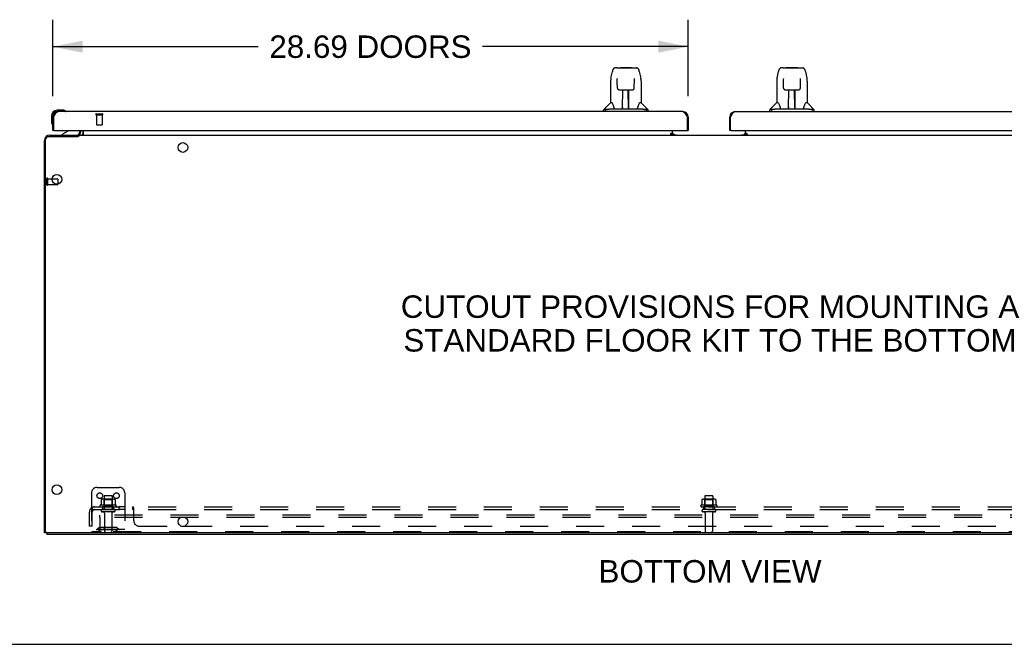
# Model space of a CAD drawing. Header units: inches. Extents: x 0 to 230, y 0 to 149.
# Tile 2 of 92: x 43 to 87, y 0 to 28. Entities that reach past the tile are written whole.
import ezdxf

# ---------------------------------------------------------------- set-up
doc = ezdxf.new("R2010")
doc.units = ezdxf.units.IN
doc.header["$LTSCALE"] = 12.635135
doc.header["$MEASUREMENT"] = 0
doc.linetypes.add('HIDDEN', pattern=[0.2, 0.1, -0.1])
doc.layers.get('0').update_dxf_attribs({"linetype": 'CONTINUOUS'})
for name, color, linetype in [('02___PRT_ALL_AXES', 7, 'CONTINUOUS'), ('DEFAULT_2', 8, 'HIDDEN'), ('DIMENSIONS', 7, 'CONTINUOUS')]:
    doc.layers.add(name, color=color, linetype=linetype)
doc.styles.get("Standard").update_dxf_attribs({"font": 'arial.ttf'})
doc.dimstyles.new('DIMSTYLE_1', dxfattribs={"dimtxt": 1.013514, "dimasz": 1.351351, "dimexe": 0.09, "dimexo": 0.07, "dimgap": 0.0375, "dimtad": 0, "dimtih": 1, "dimtoh": 1, "dimzin": 4, "dimdsep": 46, "dimtxsty": 'Standard', "dimblk": '_FILLED', "dimblk1": '_FILLED', "dimblk2": '_FILLED', "dimcen": 0.09, "dimazin": 1, "dimtfac": 1, "dimtofl": 0, "dimtmove": 0, "dimatfit": 3, "dimldrblk": '_FILLED', "dimfxl": 1, "dimtolj": 1, "dimtzin": 4, "dimarcsym": 0})

# ---------------------------------------------------------------- blocks, each defined once
blk = doc.blocks.new('_FILLED')
at = {"color": 0, "linetype": 'ByBlock'}
blk.add_solid([(0, 0), (-1, 0.2), (-1, -0.2)], dxfattribs=at)
blk = doc.blocks.new('*D18')
at = {"layer": 'DIMENSIONS', "color": 2, "linetype": 'Continuous'}
for p, q in [((44.219, 24.732), (44.219, 28.178)), ((72.906, 24.732), (72.906, 28.178)), ((44.219, 26.962), (53.497, 26.962)), ((72.906, 26.962), (63.628, 26.962))]:
    blk.add_line(p, q, dxfattribs=at)
at = {"layer": 'DIMENSIONS', "color": 2, "linetype": 'Continuous', "xscale": 1.3513513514, "yscale": 1.3513513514, "zscale": 1.3513513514, "rotation": 180}
blk.add_blockref('_FILLED', (44.219, 26.962), dxfattribs=at)
at = {"layer": 'DIMENSIONS', "color": 2, "linetype": 'Continuous', "xscale": 1.3513513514, "yscale": 1.3513513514, "zscale": 1.3513513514}
blk.add_blockref('_FILLED', (72.906, 26.962), dxfattribs=at)
at = {"layer": 'DIMENSIONS', "color": 2, "linetype": 'Continuous', "insert": (58.562, 27.468), "char_height": 1.01351, "width": 9.11785, "attachment_point": 2, "line_spacing_factor": 0.9}
blk.add_mtext('28.69 DOORS', dxfattribs=at)

msp = doc.modelspace()

# ---------------------------------------------------------------- linework, layer by layer
at = {"color": 7, "linetype": 'Continuous'}
for p, q in [((69.42, 25.542), (69.485, 25.847)), ((69.689, 26.001), (69.609, 26.001)), ((69.691, 26.001), (70.493, 26.001)), ((69.695, 26.001), (69.694, 26.001)), ((69.855, 26.021), (69.836, 26.001)), ((69.855, 26.021), (70.332, 26.021)), ((70.332, 26.021), (70.351, 26.001)), ((70.497, 26.001), (70.493, 26.001)), ((70.498, 26.001), (70.578, 26.001)), ((70.702, 25.847), (70.767, 25.542)), ((76.92, 25.542), (76.985, 25.847)), ((77.189, 26.001), (77.109, 26.001)), ((77.191, 26.001), (77.993, 26.001)), ((77.195, 26.001), (77.194, 26.001)), ((77.355, 26.021), (77.336, 26.001)), ((77.355, 26.021), (77.832, 26.021)), ((77.832, 26.021), (77.851, 26.001)), ((77.997, 26.001), (77.993, 26.001)), ((77.998, 26.001), (78.078, 26.001)), ((78.202, 25.847), (78.267, 25.542)), ((69.405, 25.399), (69.405, 24.427)), ((69.706, 25.527), (69.706, 25.524)), ((69.706, 25.524), (69.706, 25.521)), ((69.706, 25.521), (69.706, 25.517)), ((69.706, 25.517), (69.706, 25.509)), ((69.708, 25.378), (69.706, 25.509)), ((69.713, 25.095), (69.708, 25.378)), ((70.474, 25.095), (70.481, 25.508)), ((70.481, 25.516), (70.481, 25.521)), ((70.481, 25.508), (70.481, 25.516)), ((70.783, 25.398), (70.783, 24.427)), ((76.905, 25.399), (76.905, 24.427)), ((77.206, 25.527), (77.206, 25.524)), ((77.206, 25.524), (77.206, 25.521)), ((77.206, 25.521), (77.206, 25.517)), ((77.206, 25.517), (77.206, 25.509)), ((77.208, 25.378), (77.206, 25.509)), ((77.213, 25.095), (77.208, 25.378)), ((77.974, 25.095), (77.981, 25.508)), ((77.981, 25.516), (77.981, 25.521)), ((77.981, 25.508), (77.981, 25.516)), ((78.283, 25.398), (78.283, 24.427)), ((69.794, 25.017), (69.914, 25.017)), ((69.944, 24.171), (69.959, 25.018)), ((69.952, 24.602), (69.952, 25.018)), ((70.22, 24.151), (70.204, 25.018)), ((70.235, 24.151), (70.235, 25.018)), ((70.273, 25.017), (70.393, 25.017)), ((77.294, 25.017), (77.414, 25.017)), ((77.444, 24.171), (77.459, 25.018)), ((77.452, 24.602), (77.452, 25.018)), ((77.72, 24.151), (77.704, 25.018)), ((77.735, 24.151), (77.735, 25.018)), ((77.773, 25.017), (77.893, 25.017)), ((69.955, 24.793), (69.952, 24.793)), ((69.955, 24.781), (69.952, 24.781)), ((70.235, 24.793), (70.208, 24.793)), ((70.235, 24.781), (70.209, 24.781)), ((70.213, 24.553), (70.235, 24.553)), ((70.235, 24.549), (70.213, 24.549)), ((77.455, 24.793), (77.452, 24.793)), ((77.455, 24.781), (77.452, 24.781)), ((77.735, 24.793), (77.708, 24.793)), ((77.735, 24.781), (77.709, 24.781)), ((77.713, 24.553), (77.735, 24.553)), ((77.735, 24.549), (77.713, 24.549)), ((44.678, 24.093), (44.422, 24.093)), ((44.465, 24.033), (44.422, 24.033)), ((44.716, 24.09), (44.678, 24.093)), ((44.814, 24.046), (44.807, 24.048)), ((69.09, 24.033), (69.09, 24.095)), ((69.399, 24.421), (69.101, 24.123)), ((69.242, 24.123), (69.173, 24.123)), ((69.367, 24.151), (70.82, 24.151)), ((69.478, 24.427), (69.405, 24.427)), ((69.945, 24.223), (69.945, 24.197)), ((69.952, 24.151), (69.952, 24.155)), ((70.219, 24.197), (70.218, 24.223)), ((70.783, 24.427), (70.71, 24.427)), ((70.788, 24.421), (71.086, 24.123)), ((71.014, 24.123), (70.945, 24.123)), ((71.098, 24.033), (71.098, 24.095)), ((76.59, 24.033), (76.59, 24.095)), ((76.899, 24.421), (76.601, 24.123)), ((76.742, 24.123), (76.673, 24.123)), ((76.867, 24.151), (78.32, 24.151)), ((76.978, 24.427), (76.905, 24.427)), ((77.445, 24.223), (77.445, 24.197)), ((77.452, 24.151), (77.452, 24.155)), ((77.719, 24.197), (77.718, 24.223)), ((78.283, 24.427), (78.21, 24.427)), ((78.288, 24.421), (78.586, 24.123)), ((78.514, 24.123), (78.445, 24.123)), ((78.598, 24.033), (78.598, 24.095)), ((44.159, 23.83), (44.159, 23.574)), ((44.159, 23.574), (44.162, 23.536)), ((44.219, 23.83), (44.219, 23.786)), ((44.219, 23.786), (44.261, 23.786)), ((72.906, 23.786), (72.864, 23.786)), ((74.781, 23.786), (74.823, 23.786)), ((44.204, 23.445), (44.205, 23.438)), ((44.281, 23.179), (44.219, 23.179)), ((44.899, 23.152), (44.661, 23.014)), ((45.448, 23.179), (45.448, 23.132)), ((45.594, 23.179), (45.594, 23.004)), ((72.198, 23.01), (72.198, 23.179)), ((72.844, 23.179), (72.906, 23.179)), ((74.843, 23.179), (74.781, 23.179)), ((75.49, 23.01), (75.49, 23.179)), ((43.896, 5.089), (43.896, 22.768)), ((45.351, 22.898), (44.026, 22.898)), ((44.661, 22.975), (44.661, 23.014)), ((45.343, 22.898), (45.343, 22.975)), ((45.396, 22.975), (45.396, 22.924)), ((45.396, 22.975), (102.291, 22.975)), ((72.13, 23.005), (72.13, 23.055)), ((72.13, 23.055), (72.198, 23.055)), ((72.198, 23.005), (72.13, 23.005)), ((72.198, 22.975), (72.198, 23.005)), ((72.269, 22.986), (72.205, 23.05)), ((75.482, 23.05), (75.418, 22.986)), ((75.49, 23.055), (75.558, 23.055)), ((75.49, 22.975), (75.49, 23.005)), ((75.558, 23.005), (75.49, 23.005)), ((75.558, 23.055), (75.558, 23.005)), ((44.448, 20.985), (44.448, 20.76)), ((43.948, 5.027), (43.844, 5.027)), ((43.948, 5.028), (43.948, 4.975)), ((103.729, 5.027), (43.958, 5.027)), ((0, 0), (229.73, 0))]:
    msp.add_line(p, q, dxfattribs=at)
at = {"color": 3, "linetype": 'Continuous'}
for p, q in [((72.66, 24.033), (44.465, 24.033)), ((75.028, 24.033), (103.222, 24.033)), ((44.219, 23.179), (44.219, 23.786)), ((44.261, 23.786), (44.274, 23.812)), ((44.261, 23.199), (44.261, 23.786)), ((44.274, 23.812), (44.281, 23.825)), ((44.281, 23.825), (44.288, 23.838)), ((72.827, 23.856), (72.833, 23.844)), ((72.833, 23.844), (72.84, 23.831)), ((72.84, 23.831), (72.847, 23.819)), ((72.847, 23.819), (72.857, 23.799)), ((72.857, 23.799), (72.864, 23.786)), ((72.864, 23.786), (72.864, 23.199)), ((72.906, 23.786), (72.906, 23.179)), ((74.781, 23.179), (74.781, 23.786)), ((74.823, 23.786), (74.837, 23.812)), ((74.823, 23.199), (74.823, 23.786)), ((74.837, 23.812), (74.844, 23.825)), ((74.844, 23.825), (74.85, 23.838)), ((44.281, 23.179), (72.844, 23.179)), ((45.49, 23.117), (45.49, 23.179)), ((74.843, 23.179), (103.407, 23.179)), ((43.844, 5.027), (43.844, 22.728)), ((44.09, 22.975), (45.347, 22.975)), ((72.13, 23.01), (72.198, 23.01)), ((72.198, 22.986), (72.369, 22.986)), ((75.318, 22.986), (75.49, 22.986)), ((75.49, 23.01), (75.558, 23.01)), ((43.948, 4.975), (103.74, 4.975)), ((50.028, 5.329), (50.16, 5.329))]:
    msp.add_line(p, q, dxfattribs=at)
at = {"color": 7, "linetype": 'Continuous'}
for points in [[(69.609, 26.001), (69.606, 26.001), (69.592, 26), (69.579, 25.996), (69.567, 25.991), (69.556, 25.985), (69.545, 25.977), (69.536, 25.968), (69.528, 25.958), (69.521, 25.948), (69.514, 25.936), (69.508, 25.924), (69.503, 25.91), (69.498, 25.895), (69.493, 25.878), (69.488, 25.86), (69.485, 25.847)], [(70.702, 25.847), (70.699, 25.86), (70.695, 25.879), (70.69, 25.895), (70.684, 25.91), (70.679, 25.924), (70.673, 25.937), (70.666, 25.948), (70.659, 25.959), (70.651, 25.968), (70.641, 25.977), (70.631, 25.985), (70.62, 25.992), (70.607, 25.997), (70.594, 26), (70.581, 26.001), (70.578, 26.001)], [(77.109, 26.001), (77.106, 26.001), (77.092, 26), (77.079, 25.996), (77.067, 25.991), (77.056, 25.985), (77.045, 25.977), (77.036, 25.968), (77.028, 25.958), (77.021, 25.948), (77.014, 25.936), (77.008, 25.924), (77.003, 25.91), (76.998, 25.895), (76.993, 25.878), (76.988, 25.86), (76.985, 25.847)], [(78.202, 25.847), (78.199, 25.86), (78.195, 25.879), (78.19, 25.895), (78.184, 25.91), (78.179, 25.924), (78.173, 25.937), (78.166, 25.948), (78.159, 25.959), (78.151, 25.968), (78.141, 25.977), (78.131, 25.985), (78.12, 25.992), (78.107, 25.997), (78.094, 26), (78.081, 26.001), (78.078, 26.001)], [(69.42, 25.542), (69.414, 25.511), (69.409, 25.471), (69.405, 25.431), (69.405, 25.399)], [(69.705, 25.53), (69.705, 25.53), (69.705, 25.53), (69.705, 25.53), (69.705, 25.53), (69.706, 25.529), (69.706, 25.528), (69.706, 25.527)], [(70.481, 25.521), (70.482, 25.525), (70.482, 25.526), (70.482, 25.527), (70.482, 25.529), (70.482, 25.529), (70.482, 25.53), (70.482, 25.53)], [(70.783, 25.398), (70.782, 25.432), (70.779, 25.472), (70.773, 25.511), (70.767, 25.542)], [(76.92, 25.542), (76.914, 25.511), (76.909, 25.471), (76.905, 25.431), (76.905, 25.399)], [(77.205, 25.53), (77.205, 25.53), (77.205, 25.53), (77.205, 25.53), (77.205, 25.53), (77.206, 25.529), (77.206, 25.528), (77.206, 25.527)], [(77.981, 25.521), (77.982, 25.525), (77.982, 25.526), (77.982, 25.527), (77.982, 25.529), (77.982, 25.529), (77.982, 25.53), (77.982, 25.53)], [(78.283, 25.398), (78.282, 25.432), (78.279, 25.472), (78.273, 25.511), (78.267, 25.542)], [(69.713, 25.095), (69.715, 25.082), (69.718, 25.069), (69.724, 25.058), (69.731, 25.047), (69.739, 25.038), (69.749, 25.03), (69.76, 25.024), (69.772, 25.02), (69.784, 25.018), (69.793, 25.017)], [(69.914, 25.017), (69.918, 25.017), (69.926, 25.018), (69.934, 25.018), (69.943, 25.018), (69.95, 25.018)], [(69.95, 25.018), (70.238, 25.018), (70.246, 25.018), (70.254, 25.018), (70.262, 25.017), (70.27, 25.017), (70.273, 25.017)], [(70.395, 25.017), (70.405, 25.018), (70.417, 25.02), (70.428, 25.025), (70.439, 25.031), (70.449, 25.039), (70.457, 25.048), (70.464, 25.059), (70.469, 25.071), (70.473, 25.083), (70.474, 25.095)], [(77.213, 25.095), (77.215, 25.082), (77.218, 25.069), (77.224, 25.058), (77.231, 25.047), (77.239, 25.038), (77.249, 25.03), (77.26, 25.024), (77.272, 25.02), (77.284, 25.018), (77.293, 25.017)], [(77.414, 25.017), (77.418, 25.017), (77.426, 25.018), (77.434, 25.018), (77.443, 25.018), (77.45, 25.018)], [(77.45, 25.018), (77.738, 25.018), (77.746, 25.018), (77.754, 25.018), (77.762, 25.017), (77.77, 25.017), (77.773, 25.017)], [(77.895, 25.017), (77.905, 25.018), (77.917, 25.02), (77.928, 25.025), (77.939, 25.031), (77.949, 25.039), (77.957, 25.048), (77.964, 25.059), (77.969, 25.071), (77.973, 25.083), (77.974, 25.095)], [(69.171, 24.095), (69.169, 24.096), (69.168, 24.097), (69.167, 24.098), (69.166, 24.099), (69.165, 24.1), (69.164, 24.101), (69.164, 24.102), (69.163, 24.103), (69.163, 24.105), (69.162, 24.106), (69.162, 24.107), (69.162, 24.108), (69.162, 24.11), (69.162, 24.111), (69.163, 24.113), (69.163, 24.114), (69.164, 24.116), (69.165, 24.117), (69.166, 24.118), (69.168, 24.12), (69.169, 24.121), (69.17, 24.122), (69.172, 24.122), (69.173, 24.123)], [(69.195, 24.08), (69.188, 24.084), (69.182, 24.088), (69.176, 24.092), (69.171, 24.095)], [(69.242, 24.123), (69.242, 24.124), (69.241, 24.124), (69.241, 24.125), (69.241, 24.125), (69.241, 24.126), (69.241, 24.126), (69.241, 24.127), (69.241, 24.128), (69.241, 24.128), (69.241, 24.129), (69.242, 24.13), (69.242, 24.131), (69.243, 24.131), (69.244, 24.132), (69.245, 24.133), (69.246, 24.133), (69.247, 24.134), (69.248, 24.134), (69.249, 24.135), (69.25, 24.135), (69.251, 24.136), (69.252, 24.136), (69.254, 24.136), (69.255, 24.137), (69.256, 24.137), (69.257, 24.138), (69.258, 24.138), (69.26, 24.138), (69.261, 24.139), (69.263, 24.139), (69.264, 24.14), (69.266, 24.14), (69.267, 24.14), (69.269, 24.141), (69.271, 24.141), (69.273, 24.142), (69.274, 24.142), (69.276, 24.142), (69.278, 24.143), (69.28, 24.143), (69.282, 24.144), (69.284, 24.144), (69.286, 24.144), (69.288, 24.145), (69.291, 24.145), (69.293, 24.145), (69.295, 24.146), (69.298, 24.146), (69.3, 24.146), (69.303, 24.147), (69.306, 24.147), (69.308, 24.148), (69.311, 24.148), (69.315, 24.148), (69.318, 24.149), (69.321, 24.149), (69.325, 24.149), (69.329, 24.15), (69.333, 24.15), (69.337, 24.15), (69.342, 24.15), (69.346, 24.151), (69.351, 24.151), (69.356, 24.151), (69.361, 24.151), (69.367, 24.151)], [(69.474, 24.427), (69.48, 24.416), (69.494, 24.388), (69.509, 24.352), (69.525, 24.31), (69.541, 24.262), (69.555, 24.215)], [(69.555, 24.215), (69.558, 24.206), (69.563, 24.193), (69.567, 24.183), (69.573, 24.174)], [(69.573, 24.174), (69.578, 24.167), (69.584, 24.161), (69.59, 24.156), (69.598, 24.153), (69.605, 24.151), (69.608, 24.151)], [(70.58, 24.151), (70.582, 24.151), (70.589, 24.153), (70.597, 24.156), (70.603, 24.161), (70.609, 24.167), (70.614, 24.174)], [(70.614, 24.174), (70.62, 24.183), (70.624, 24.193), (70.629, 24.205), (70.632, 24.215)], [(70.632, 24.215), (70.646, 24.261), (70.662, 24.308), (70.678, 24.351), (70.693, 24.387), (70.707, 24.416), (70.713, 24.427)], [(70.82, 24.151), (70.826, 24.151), (70.831, 24.151), (70.836, 24.151), (70.841, 24.151), (70.846, 24.15), (70.85, 24.15), (70.854, 24.15), (70.858, 24.15), (70.862, 24.149), (70.866, 24.149), (70.869, 24.149), (70.873, 24.148), (70.876, 24.148), (70.879, 24.148), (70.882, 24.147), (70.884, 24.147), (70.887, 24.146), (70.89, 24.146), (70.892, 24.146), (70.894, 24.145), (70.897, 24.145), (70.899, 24.145), (70.901, 24.144), (70.903, 24.144), (70.905, 24.144), (70.907, 24.143), (70.909, 24.143), (70.911, 24.142), (70.913, 24.142), (70.915, 24.142), (70.916, 24.141), (70.918, 24.141), (70.92, 24.14), (70.922, 24.14), (70.923, 24.14), (70.925, 24.139), (70.926, 24.139), (70.927, 24.138), (70.929, 24.138), (70.93, 24.138), (70.931, 24.137), (70.933, 24.137), (70.934, 24.136), (70.935, 24.136), (70.936, 24.136), (70.937, 24.135), (70.938, 24.135), (70.939, 24.134), (70.94, 24.134), (70.941, 24.133), (70.942, 24.133), (70.943, 24.132), (70.944, 24.131), (70.945, 24.131), (70.945, 24.13), (70.946, 24.129), (70.946, 24.128), (70.946, 24.128), (70.947, 24.127), (70.946, 24.126), (70.946, 24.126), (70.946, 24.125), (70.946, 24.125), (70.946, 24.124), (70.945, 24.124), (70.945, 24.123)], [(71.017, 24.095), (71.011, 24.092), (71.005, 24.088), (70.999, 24.084), (70.993, 24.08)], [(71.014, 24.123), (71.016, 24.122), (71.017, 24.122), (71.019, 24.121), (71.02, 24.119), (71.021, 24.118), (71.022, 24.117), (71.023, 24.115), (71.024, 24.114), (71.025, 24.112), (71.025, 24.111), (71.025, 24.109), (71.025, 24.107), (71.025, 24.106), (71.025, 24.105), (71.024, 24.103), (71.023, 24.102), (71.022, 24.101), (71.022, 24.1), (71.021, 24.098), (71.019, 24.097), (71.018, 24.096), (71.017, 24.095)], [(76.671, 24.095), (76.669, 24.096), (76.668, 24.097), (76.667, 24.098), (76.666, 24.099), (76.665, 24.1), (76.664, 24.101), (76.664, 24.102), (76.663, 24.103), (76.663, 24.105), (76.662, 24.106), (76.662, 24.107), (76.662, 24.108), (76.662, 24.11), (76.662, 24.111), (76.663, 24.113), (76.663, 24.114), (76.664, 24.116), (76.665, 24.117), (76.666, 24.118), (76.668, 24.12), (76.669, 24.121), (76.67, 24.122), (76.672, 24.122), (76.673, 24.123)], [(76.695, 24.08), (76.688, 24.084), (76.682, 24.088), (76.676, 24.092), (76.671, 24.095)], [(76.742, 24.123), (76.742, 24.124), (76.741, 24.124), (76.741, 24.125), (76.741, 24.125), (76.741, 24.126), (76.741, 24.126), (76.741, 24.127), (76.741, 24.128), (76.741, 24.128), (76.741, 24.129), (76.742, 24.13), (76.742, 24.131), (76.743, 24.131), (76.744, 24.132), (76.745, 24.133), (76.746, 24.133), (76.747, 24.134), (76.748, 24.134), (76.749, 24.135), (76.75, 24.135), (76.751, 24.136), (76.752, 24.136), (76.754, 24.136), (76.755, 24.137), (76.756, 24.137), (76.757, 24.138), (76.758, 24.138), (76.76, 24.138), (76.761, 24.139), (76.763, 24.139), (76.764, 24.14), (76.766, 24.14), (76.767, 24.14), (76.769, 24.141), (76.771, 24.141), (76.773, 24.142), (76.774, 24.142), (76.776, 24.142), (76.778, 24.143), (76.78, 24.143), (76.782, 24.144), (76.784, 24.144), (76.786, 24.144), (76.788, 24.145), (76.791, 24.145), (76.793, 24.145), (76.795, 24.146), (76.798, 24.146), (76.8, 24.146), (76.803, 24.147), (76.806, 24.147), (76.808, 24.148), (76.811, 24.148), (76.815, 24.148), (76.818, 24.149), (76.821, 24.149), (76.825, 24.149), (76.829, 24.15), (76.833, 24.15), (76.837, 24.15), (76.842, 24.15), (76.846, 24.151), (76.851, 24.151), (76.856, 24.151), (76.861, 24.151), (76.867, 24.151)], [(76.974, 24.427), (76.98, 24.416), (76.994, 24.388), (77.009, 24.352), (77.025, 24.31), (77.041, 24.262), (77.055, 24.215)], [(77.055, 24.215), (77.058, 24.206), (77.063, 24.193), (77.067, 24.183), (77.073, 24.174)], [(77.073, 24.174), (77.078, 24.167), (77.084, 24.161), (77.09, 24.156), (77.098, 24.153), (77.105, 24.151), (77.108, 24.151)], [(78.08, 24.151), (78.082, 24.151), (78.089, 24.153), (78.097, 24.156), (78.103, 24.161), (78.109, 24.167), (78.114, 24.174)], [(78.114, 24.174), (78.12, 24.183), (78.124, 24.193), (78.129, 24.205), (78.132, 24.215)], [(78.132, 24.215), (78.146, 24.261), (78.162, 24.308), (78.178, 24.351), (78.193, 24.387), (78.207, 24.416), (78.213, 24.427)], [(78.32, 24.151), (78.326, 24.151), (78.331, 24.151), (78.336, 24.151), (78.341, 24.151), (78.346, 24.15), (78.35, 24.15), (78.354, 24.15), (78.358, 24.15), (78.362, 24.149), (78.366, 24.149), (78.369, 24.149), (78.373, 24.148), (78.376, 24.148), (78.379, 24.148), (78.382, 24.147), (78.384, 24.147), (78.387, 24.146), (78.39, 24.146), (78.392, 24.146), (78.394, 24.145), (78.397, 24.145), (78.399, 24.145), (78.401, 24.144), (78.403, 24.144), (78.405, 24.144), (78.407, 24.143), (78.409, 24.143), (78.411, 24.142), (78.413, 24.142), (78.415, 24.142), (78.416, 24.141), (78.418, 24.141), (78.42, 24.14), (78.422, 24.14), (78.423, 24.14), (78.425, 24.139), (78.426, 24.139), (78.427, 24.138), (78.429, 24.138), (78.43, 24.138), (78.431, 24.137), (78.433, 24.137), (78.434, 24.136), (78.435, 24.136), (78.436, 24.136), (78.437, 24.135), (78.438, 24.135), (78.439, 24.134), (78.44, 24.134), (78.441, 24.133), (78.442, 24.133), (78.443, 24.132), (78.444, 24.131), (78.445, 24.131), (78.445, 24.13), (78.446, 24.129), (78.446, 24.128), (78.446, 24.128), (78.447, 24.127), (78.446, 24.126), (78.446, 24.126), (78.446, 24.125), (78.446, 24.125), (78.446, 24.124), (78.445, 24.124), (78.445, 24.123)], [(78.517, 24.095), (78.511, 24.092), (78.505, 24.088), (78.499, 24.084), (78.493, 24.08)], [(78.514, 24.123), (78.516, 24.122), (78.517, 24.122), (78.519, 24.121), (78.52, 24.119), (78.521, 24.118), (78.522, 24.117), (78.523, 24.115), (78.524, 24.114), (78.525, 24.112), (78.525, 24.111), (78.525, 24.109), (78.525, 24.107), (78.525, 24.106), (78.525, 24.105), (78.524, 24.103), (78.523, 24.102), (78.522, 24.101), (78.522, 24.1), (78.521, 24.098), (78.519, 24.097), (78.518, 24.096), (78.517, 24.095)], [(45.378, 22.91), (45.375, 22.909), (45.374, 22.909), (45.372, 22.908), (45.371, 22.908), (45.369, 22.907), (45.367, 22.906), (45.365, 22.905), (45.362, 22.904), (45.36, 22.903), (45.357, 22.902), (45.355, 22.9), (45.353, 22.899), (45.351, 22.898)], [(45.396, 22.924), (45.395, 22.923), (45.394, 22.921), (45.392, 22.92), (45.391, 22.918), (45.389, 22.917), (45.388, 22.915), (45.387, 22.914), (45.386, 22.914), (45.384, 22.913), (45.383, 22.912), (45.382, 22.912), (45.381, 22.911), (45.38, 22.911), (45.378, 22.91)], [(45.571, 22.987), (45.57, 22.985), (45.568, 22.983), (45.567, 22.981), (45.565, 22.979), (45.564, 22.978), (45.562, 22.977), (45.561, 22.976), (45.559, 22.975), (45.558, 22.975), (45.557, 22.975)], [(45.571, 22.987), (45.57, 22.985), (45.568, 22.983), (45.567, 22.981), (45.565, 22.979)], [(45.589, 23.004), (45.587, 23.003), (45.585, 23.003), (45.583, 23.002), (45.581, 23), (45.58, 22.999), (45.578, 22.997), (45.577, 22.995), (45.575, 22.993), (45.574, 22.991), (45.571, 22.987)], [(45.581, 23), (45.58, 22.999), (45.578, 22.997), (45.577, 22.995), (45.575, 22.993), (45.574, 22.991), (45.572, 22.989)], [(45.592, 23.004), (45.59, 23.004), (45.589, 23.004), (45.587, 23.003), (45.585, 23.003), (45.583, 23.002)], [(45.594, 23.004), (45.592, 23.004), (45.59, 23.004)]]:
    msp.add_lwpolyline(points, dxfattribs=at)
at = {"color": 3, "linetype": 'Continuous'}
for points in [[(44.288, 23.838), (44.295, 23.85), (44.298, 23.856), (44.302, 23.863), (44.305, 23.869), (44.308, 23.875), (44.312, 23.881), (44.315, 23.887), (44.319, 23.893), (44.322, 23.898), (44.325, 23.904), (44.329, 23.91), (44.332, 23.915), (44.336, 23.921), (44.339, 23.926), (44.342, 23.931), (44.346, 23.937), (44.349, 23.942), (44.353, 23.947), (44.356, 23.951), (44.359, 23.956), (44.363, 23.961), (44.366, 23.965), (44.37, 23.97), (44.373, 23.974), (44.377, 23.978), (44.38, 23.982), (44.383, 23.986), (44.387, 23.99), (44.39, 23.993), (44.394, 23.997), (44.397, 24), (44.4, 24.003), (44.404, 24.006), (44.407, 24.009), (44.411, 24.012), (44.414, 24.014), (44.417, 24.017), (44.421, 24.019), (44.424, 24.021), (44.428, 24.023), (44.431, 24.025), (44.434, 24.026), (44.438, 24.028), (44.441, 24.029), (44.445, 24.03), (44.448, 24.031), (44.451, 24.032), (44.455, 24.032), (44.458, 24.033), (44.462, 24.033), (44.465, 24.033)], [(72.66, 24.033), (72.663, 24.033), (72.666, 24.033), (72.67, 24.032), (72.673, 24.032), (72.677, 24.031), (72.68, 24.03), (72.683, 24.029), (72.687, 24.028), (72.69, 24.026), (72.694, 24.025), (72.697, 24.023), (72.701, 24.021), (72.704, 24.019), (72.707, 24.017), (72.711, 24.014), (72.714, 24.012), (72.718, 24.009), (72.721, 24.006), (72.724, 24.003), (72.728, 24), (72.731, 23.997), (72.735, 23.993), (72.738, 23.99), (72.741, 23.986), (72.745, 23.982), (72.748, 23.978), (72.752, 23.974), (72.755, 23.97), (72.758, 23.965), (72.762, 23.961), (72.765, 23.956), (72.769, 23.951), (72.772, 23.947), (72.776, 23.942), (72.779, 23.937), (72.782, 23.931), (72.786, 23.926), (72.789, 23.921), (72.793, 23.915), (72.796, 23.91), (72.799, 23.904), (72.803, 23.898), (72.806, 23.893), (72.81, 23.887), (72.813, 23.881), (72.816, 23.875), (72.82, 23.869), (72.823, 23.863), (72.827, 23.856)], [(74.85, 23.838), (74.857, 23.85), (74.861, 23.856), (74.864, 23.863), (74.867, 23.869), (74.871, 23.875), (74.874, 23.881), (74.878, 23.887), (74.881, 23.893), (74.884, 23.898), (74.888, 23.904), (74.891, 23.91), (74.895, 23.915), (74.898, 23.921), (74.902, 23.926), (74.905, 23.931), (74.908, 23.937), (74.912, 23.942), (74.915, 23.947), (74.919, 23.951), (74.922, 23.956), (74.925, 23.961), (74.929, 23.965), (74.932, 23.97), (74.936, 23.974), (74.939, 23.978), (74.942, 23.982), (74.946, 23.986), (74.949, 23.99), (74.953, 23.993), (74.956, 23.997), (74.959, 24), (74.963, 24.003), (74.966, 24.006), (74.97, 24.009), (74.973, 24.012), (74.976, 24.014), (74.98, 24.017), (74.983, 24.019), (74.987, 24.021), (74.99, 24.023), (74.994, 24.025), (74.997, 24.026), (75, 24.028), (75.004, 24.029), (75.007, 24.03), (75.011, 24.031), (75.014, 24.032), (75.017, 24.032), (75.021, 24.033), (75.024, 24.033), (75.028, 24.033)], [(43.94, 5.027), (43.94, 5.027), (43.945, 5.026), (43.948, 5.026)]]:
    msp.add_lwpolyline(points, dxfattribs=at)
at = {"color": 7, "linetype": 'Continuous'}
for centre in [(50.094, 22.412), (44.406, 20.975), (44.406, 6.975), (50.094, 5.537)]:
    msp.add_circle(centre, 0.219, dxfattribs=at)
for centre, radius, start, end in [((44.422, 23.83), 0.263, 90, 180), ((44.422, 23.83), 0.203, 90, 180), ((44.678, 23.843), 0.25, 59.1101, 90), ((44.799, 24.048), 0.015, 270, 353.6204), ((44.799, 24.045), 0.015, 6.3796, 59.1101), ((69.129, 24.095), 0.0394, 135, 180), ((69.413, 24.407), 0.0197, 90, 135), ((69.964, 24.171), 0.0197, 179, 270), ((69.964, 24.171), 0.0197, 260.739, 269.9232), ((70.2, 24.171), 0.0197, 270, 1), ((70.2, 24.171), 0.0197, 270.0771, 272.6469), ((70.774, 24.407), 0.0197, 45, 90), ((71.058, 24.095), 0.0394, 0, 45), ((76.629, 24.095), 0.0394, 135, 180), ((76.913, 24.407), 0.0197, 90, 135), ((77.464, 24.171), 0.0197, 179, 270), ((77.464, 24.171), 0.0197, 260.739, 269.9232), ((77.7, 24.171), 0.0197, 270, 1), ((77.7, 24.171), 0.0197, 270.0771, 272.6469), ((78.274, 24.407), 0.0197, 45, 90), ((78.558, 24.095), 0.0394, 0, 45), ((44.409, 23.574), 0.25, 180, 210.8899), ((44.207, 23.453), 0.015, 210.8899, 263.6204), ((44.204, 23.453), 0.015, 276.3796, 360), ((44.849, 23.238), 0.1, 300.092, 323.4532), ((45.291, 23.132), 0.157, 270, 360), ((45.347, 23.117), 0.246, 324.6629, 360), ((44.026, 22.768), 0.13, 90, 180), ((44.438, 20.985), 0.01, 360, 90), ((43.958, 5.089), 0.0625, 180, 270)]:
    msp.add_arc(centre, radius, start, end, dxfattribs=at)
at = {"color": 3, "linetype": 'Continuous'}
for centre, radius, start, end in [((44.465, 23.786), 0.246, 90, 180), ((72.66, 23.786), 0.246, 0, 90), ((75.028, 23.786), 0.246, 90, 180), ((44.281, 23.199), 0.02, 180, 270), ((45.347, 23.117), 0.142, 270, 360), ((72.844, 23.199), 0.02, 270, 360), ((74.843, 23.199), 0.02, 180, 270), ((44.09, 22.728), 0.246, 90, 180), ((72.313, 23.09), 0.115, 192.8571, 244.7498), ((75.375, 23.09), 0.115, 295.2502, 360)]:
    msp.add_arc(centre, radius, start, end, dxfattribs=at)
at = {"color": 7, "linetype": 'Continuous'}
for centre, major_axis, start_param, end_param in [((69.944, 24.19), (0, 0.0394), -2.940151, -2.835726), ((70.22, 24.19), (0.0394, 0), -1.875951, -1.570796), ((77.444, 24.19), (0, 0.0394), -2.940151, -2.835726), ((77.72, 24.19), (0.0394, 0), -1.875951, -1.570796)]:
    msp.add_ellipse(centre, major_axis=major_axis, ratio=1, start_param=start_param, end_param=end_param, dxfattribs=at)
at = {"layer": '02___PRT_ALL_AXES', "color": 8, "linetype": 'HIDDEN'}
for p, q in [((46.199, 23.886), (46.199, 23.439)), ((46.199, 23.886), (46.447, 23.886)), ((46.447, 23.886), (46.447, 23.439)), ((43.991, 20.747), (43.991, 20.995)), ((43.991, 20.995), (44.188, 20.995)), ((43.991, 20.747), (44.438, 20.747)), ((46.536, 6.674), (46.536, 6.079)), ((46.902, 6.674), (46.902, 6.079)), ((73.661, 6.674), (73.661, 6.079)), ((74.027, 6.674), (74.027, 6.079)), ((47.074, 6.274), (46.363, 6.274)), ((74.199, 6.274), (73.488, 6.274)), ((46.384, 6.204), (46.469, 6.204)), ((46.469, 6.204), (46.469, 6.079)), ((46.969, 6.204), (46.469, 6.204)), ((46.969, 6.079), (46.469, 6.079)), ((46.553, 5.91), (46.553, 5.109)), ((46.885, 5.91), (46.885, 5.109)), ((46.969, 6.204), (46.969, 6.079)), ((46.969, 6.204), (47.053, 6.204)), ((47.197, 6.204), (47.197, 6.079)), ((47.478, 6.204), (47.197, 6.204)), ((47.478, 6.079), (47.197, 6.079)), ((47.478, 6.204), (47.478, 6.079)), ((73.509, 6.204), (73.594, 6.204)), ((74.094, 6.204), (73.594, 6.204)), ((73.594, 6.204), (73.594, 6.079)), ((74.094, 6.079), (73.594, 6.079)), ((73.678, 5.91), (73.678, 5.109)), ((74.01, 5.91), (74.01, 5.109)), ((74.094, 6.204), (74.178, 6.204)), ((74.094, 6.204), (74.094, 6.079))]:
    msp.add_line(p, q, dxfattribs=at)
at = {"layer": '02___PRT_ALL_AXES', "color": 3, "linetype": 'Continuous'}
for p, q in [((72.369, 22.986), (72.369, 22.975)), ((75.318, 22.986), (75.318, 22.975))]:
    msp.add_line(p, q, dxfattribs=at)
at = {"layer": '02___PRT_ALL_AXES', "color": 7, "linetype": 'Continuous'}
msp.add_line((44.188, 20.995), (44.438, 20.995), dxfattribs=at)
for start, end in [(175.1015, 175.5324), (170.8498, 171.1102)]:
    msp.add_arc((44.422, 23.83), 0.263, start, end, dxfattribs=at)
at = {"layer": '02___PRT_ALL_AXES', "color": 8, "linetype": 'HIDDEN'}
for centre, radius, start, end in [((46.384, 6.242), 0.0384, 124.4497, 270), ((46.719, 5.674), 0.698, 117.6814, 120.6631), ((46.719, 5.674), 0.698, 59.3369, 62.3186), ((47.053, 6.242), 0.0384, 270, 55.5503), ((73.509, 6.242), 0.0384, 124.4497, 270), ((73.844, 5.674), 0.698, 117.6814, 120.6631), ((73.844, 5.674), 0.698, 59.3369, 62.3186), ((74.178, 6.242), 0.0384, 270, 55.5503)]:
    msp.add_arc(centre, radius, start, end, dxfattribs=at)
at = {"layer": 'DEFAULT_2', "color": 8, "linetype": 'HIDDEN'}
for p, q in [((46.181, 23.929), (46.465, 23.929)), ((46.181, 23.886), (46.465, 23.886)), ((46.209, 23.429), (46.437, 23.429)), ((43.948, 20.729), (43.948, 21.013)), ((43.991, 20.729), (43.991, 21.013)), ((44.448, 20.76), (44.448, 20.757)), ((45.969, 6.829), (45.969, 5.079)), ((46.219, 7.079), (47.219, 7.079)), ((46.872, 6.704), (46.566, 6.704)), ((47.469, 6.829), (47.469, 5.079)), ((73.997, 6.704), (73.691, 6.704)), ((46.4, 6.519), (46.4, 6.301)), ((46.974, 6.54), (46.463, 6.54)), ((46.535, 6.52), (46.515, 6.54)), ((46.535, 6.224), (46.515, 6.204)), ((46.535, 6.224), (46.535, 6.52)), ((46.902, 6.52), (46.535, 6.52)), ((46.902, 6.224), (46.535, 6.224)), ((46.902, 6.52), (46.922, 6.54)), ((46.902, 6.224), (46.902, 6.52)), ((46.902, 6.224), (46.922, 6.204)), ((47.037, 6.519), (47.037, 6.301)), ((73.525, 6.519), (73.525, 6.301)), ((74.099, 6.54), (73.588, 6.54)), ((73.66, 6.52), (73.64, 6.54)), ((73.66, 6.224), (73.64, 6.204)), ((74.027, 6.52), (73.66, 6.52)), ((73.66, 6.224), (73.66, 6.52)), ((74.027, 6.224), (73.66, 6.224)), ((74.027, 6.52), (74.047, 6.54)), ((74.027, 6.224), (74.027, 6.52)), ((74.027, 6.224), (74.047, 6.204)), ((74.162, 6.519), (74.162, 6.301)), ((45.875, 5.329), (45.875, 5.967)), ((45.961, 6.15), (46.041, 6.053)), ((46, 6.079), (46, 6.204)), ((46, 6.204), (101.687, 6.204)), ((46, 6.079), (101.687, 6.079)), ((46, 5.329), (46, 5.967)), ((46.344, 5.725), (46.344, 5.829)), ((101.344, 5.829), (46.344, 5.829)), ((46.983, 5.973), (46.454, 5.973)), ((47.84, 6.079), (47.84, 6.204)), ((47.847, 6.075), (47.845, 6.077)), ((47.855, 6.065), (47.852, 6.068)), ((47.873, 6.152), (47.872, 6.154)), ((47.875, 5.579), (47.875, 6.15)), ((74.108, 5.973), (73.579, 5.973)), ((46.344, 5.725), (46.344, 5.139)), ((101.344, 5.725), (46.344, 5.725)), ((46, 5.329), (45.875, 5.329)), ((47.469, 5.183), (45.969, 5.183)), ((46.404, 5.079), (45.969, 5.079)), ((46.311, 5.251), (46.244, 5.203)), ((46.372, 5.167), (46.304, 5.118)), ((47.059, 5.273), (46.378, 5.273)), ((47.059, 5.169), (46.378, 5.169)), ((101.284, 5.079), (46.404, 5.079)), ((46.544, 5.273), (46.544, 5.169)), ((46.894, 5.273), (46.894, 5.169)), ((47.065, 5.167), (47.133, 5.118)), ((47.126, 5.251), (47.194, 5.203)), ((48.125, 5.329), (50.028, 5.329)), ((50.16, 5.329), (97.528, 5.329))]:
    msp.add_line(p, q, dxfattribs=at)
for points in [[(46.4, 6.3), (46.4, 6.299), (46.399, 6.298), (46.399, 6.297), (46.399, 6.296), (46.398, 6.296), (46.398, 6.295), (46.398, 6.294), (46.397, 6.294), (46.397, 6.294), (46.397, 6.293), (46.396, 6.293), (46.396, 6.293), (46.396, 6.293), (46.396, 6.292), (46.395, 6.292), (46.395, 6.292), (46.395, 6.292), (46.394, 6.292)], [(46.406, 6.528), (46.404, 6.527), (46.403, 6.526), (46.402, 6.525), (46.401, 6.523), (46.4, 6.522), (46.4, 6.52), (46.4, 6.519)], [(47.032, 6.528), (47.033, 6.527), (47.034, 6.526), (47.035, 6.525), (47.036, 6.523), (47.037, 6.522), (47.037, 6.52), (47.037, 6.519)], [(47.043, 6.292), (47.043, 6.292), (47.042, 6.292), (47.042, 6.292), (47.042, 6.292), (47.041, 6.293), (47.041, 6.293), (47.041, 6.293), (47.041, 6.293), (47.04, 6.294), (47.04, 6.294), (47.039, 6.294), (47.039, 6.295), (47.039, 6.296), (47.038, 6.296), (47.038, 6.297), (47.038, 6.298), (47.038, 6.299), (47.037, 6.3)], [(73.525, 6.3), (73.525, 6.299), (73.524, 6.298), (73.524, 6.297), (73.524, 6.296), (73.523, 6.296), (73.523, 6.295), (73.523, 6.294), (73.522, 6.294), (73.522, 6.294), (73.522, 6.293), (73.521, 6.293), (73.521, 6.293), (73.521, 6.293), (73.521, 6.292), (73.52, 6.292), (73.52, 6.292), (73.52, 6.292), (73.519, 6.292)], [(73.531, 6.528), (73.529, 6.527), (73.528, 6.526), (73.527, 6.525), (73.526, 6.523), (73.525, 6.522), (73.525, 6.52), (73.525, 6.519)], [(74.157, 6.528), (74.158, 6.527), (74.159, 6.526), (74.16, 6.525), (74.161, 6.523), (74.162, 6.522), (74.162, 6.52), (74.162, 6.519)], [(74.168, 6.292), (74.168, 6.292), (74.167, 6.292), (74.167, 6.292), (74.167, 6.292), (74.166, 6.293), (74.166, 6.293), (74.166, 6.293), (74.166, 6.293), (74.165, 6.294), (74.165, 6.294), (74.164, 6.294), (74.164, 6.295), (74.164, 6.296), (74.163, 6.296), (74.163, 6.297), (74.163, 6.298), (74.163, 6.299), (74.162, 6.3)], [(45.961, 6.15), (45.964, 6.152), (45.966, 6.154), (45.968, 6.157), (45.97, 6.16), (45.972, 6.164), (45.973, 6.167), (45.975, 6.171), (45.977, 6.174)], [(45.977, 6.174), (45.98, 6.181), (45.981, 6.185), (45.983, 6.188), (45.984, 6.191), (45.986, 6.194), (45.988, 6.196), (45.989, 6.199), (45.991, 6.201), (45.993, 6.202), (45.995, 6.203), (45.997, 6.204), (45.998, 6.204), (46, 6.204)], [(46, 6.138), (46, 6.138), (46, 6.139), (46, 6.139), (46, 6.139), (46, 6.138), (46, 6.138), (46, 6.138), (46, 6.137), (46, 6.137), (46, 6.136), (46, 6.135)], [(46.023, 6.075), (46.023, 6.075), (46.023, 6.075), (46.023, 6.075), (46.022, 6.076), (46.022, 6.076), (46.022, 6.077), (46.021, 6.077), (46.021, 6.078), (46.021, 6.078), (46.02, 6.079), (46.02, 6.08), (46.02, 6.08), (46.019, 6.081), (46.019, 6.081), (46.019, 6.082), (46.018, 6.083), (46.018, 6.083), (46.018, 6.084), (46.017, 6.085), (46.017, 6.086), (46.017, 6.086), (46.016, 6.087), (46.016, 6.088), (46.015, 6.089), (46.015, 6.089), (46.015, 6.09), (46.014, 6.091), (46.014, 6.092), (46.014, 6.093), (46.013, 6.093), (46.013, 6.094), (46.013, 6.095), (46.012, 6.096), (46.012, 6.097), (46.011, 6.098), (46.011, 6.099), (46.011, 6.1), (46.01, 6.101), (46.01, 6.102), (46.009, 6.103), (46.009, 6.104), (46.009, 6.105), (46.008, 6.106), (46.008, 6.107), (46.008, 6.108), (46.007, 6.109), (46.007, 6.11), (46.006, 6.111), (46.006, 6.112), (46.006, 6.113), (46.005, 6.115), (46.005, 6.116), (46.005, 6.117), (46.004, 6.118), (46.004, 6.119), (46.004, 6.12), (46.003, 6.121), (46.003, 6.122), (46.003, 6.123), (46.003, 6.124), (46.002, 6.125), (46.002, 6.126), (46.002, 6.127), (46.002, 6.128), (46.001, 6.129), (46.001, 6.13), (46.001, 6.131), (46.001, 6.132), (46.001, 6.133), (46, 6.134), (46, 6.135), (46, 6.136), (46, 6.137), (46, 6.137), (46, 6.138), (46, 6.138), (46, 6.138)], [(46.027, 6.061), (46.023, 6.065), (46.021, 6.066), (46.019, 6.068), (46.017, 6.07), (46.015, 6.072), (46.012, 6.074), (46.01, 6.075), (46.008, 6.077), (46.005, 6.078), (46.003, 6.078), (46.002, 6.079), (46, 6.079)], [(46.02, 6.079), (46.02, 6.078), (46.021, 6.078), (46.021, 6.077), (46.022, 6.077), (46.022, 6.076), (46.022, 6.076), (46.022, 6.076), (46.023, 6.075), (46.023, 6.075), (46.023, 6.075), (46.023, 6.075)], [(46.041, 6.053), (46.04, 6.053), (46.039, 6.053), (46.038, 6.053), (46.037, 6.053), (46.036, 6.054), (46.035, 6.054), (46.034, 6.055), (46.032, 6.056), (46.031, 6.058), (46.029, 6.059), (46.027, 6.061)], [(47.861, 6.178), (47.859, 6.181), (47.858, 6.185), (47.856, 6.188), (47.855, 6.191), (47.853, 6.194), (47.851, 6.196), (47.849, 6.199), (47.848, 6.201), (47.846, 6.202), (47.844, 6.203), (47.842, 6.204), (47.841, 6.204), (47.84, 6.204)], [(47.853, 6.194), (47.851, 6.196), (47.849, 6.199), (47.848, 6.201), (47.846, 6.202), (47.844, 6.203), (47.842, 6.204), (47.841, 6.204), (47.84, 6.204)], [(47.85, 6.072), (47.848, 6.074), (47.847, 6.075), (47.845, 6.077), (47.844, 6.078), (47.842, 6.078), (47.841, 6.079), (47.84, 6.079)], [(47.844, 6.078), (47.842, 6.078), (47.841, 6.079), (47.84, 6.079)], [(47.852, 6.068), (47.851, 6.07), (47.85, 6.072), (47.848, 6.074)], [(47.859, 6.059), (47.858, 6.061), (47.856, 6.063), (47.855, 6.065)], [(47.875, 6.053), (47.873, 6.053), (47.871, 6.053), (47.87, 6.053), (47.868, 6.053), (47.867, 6.054), (47.865, 6.054), (47.863, 6.055), (47.862, 6.056), (47.86, 6.058), (47.859, 6.059), (47.858, 6.061)], [(47.868, 6.053), (47.867, 6.054), (47.865, 6.054), (47.863, 6.055), (47.862, 6.056), (47.86, 6.058)], [(47.875, 6.15), (47.873, 6.152), (47.872, 6.154), (47.87, 6.157), (47.869, 6.16), (47.867, 6.164), (47.865, 6.167), (47.864, 6.171), (47.861, 6.178)], [(47.875, 6.053), (47.873, 6.053), (47.871, 6.053), (47.87, 6.053)]]:
    msp.add_lwpolyline(points, dxfattribs=at)
for centre in [(46.344, 6.704), (47.094, 6.704)]:
    msp.add_circle(centre, 0.128, dxfattribs=at)
for centre, radius, start, end in [((46.181, 23.907), 0.0215, 90, 270), ((46.465, 23.907), 0.0215, 270, 90), ((46.209, 23.439), 0.01, 180, 270), ((46.437, 23.439), 0.01, 270, 360), ((43.969, 21.013), 0.0215, 360, 180), ((43.969, 20.729), 0.0215, 180, 0), ((44.438, 20.757), 0.01, 270, 0), ((46.219, 6.829), 0.25, 90, 180), ((46.566, 6.674), 0.03, 90, 180), ((46.872, 6.674), 0.03, 0, 90), ((47.219, 6.829), 0.25, 0, 90), ((73.691, 6.674), 0.03, 90, 180), ((73.997, 6.674), 0.03, 0, 90), ((46.463, 6.399), 0.141, 90, 113.95), ((46.974, 6.399), 0.141, 66.05, 90), ((73.588, 6.399), 0.141, 90, 113.95), ((74.099, 6.399), 0.141, 66.05, 90), ((46.112, 5.967), 0.237, 90, 180), ((46.112, 5.967), 0.112, 90, 180), ((46.454, 6.026), 0.053, 90, 270), ((46.49, 5.91), 0.0625, 0, 90), ((46.947, 5.91), 0.0625, 90, 180), ((46.983, 6.026), 0.053, 270, 90), ((73.579, 6.026), 0.053, 90, 270), ((73.615, 5.91), 0.0625, 0, 90), ((74.072, 5.91), 0.0625, 90, 180), ((74.108, 6.026), 0.053, 270, 90), ((48.125, 5.579), 0.25, 180, 270), ((46.183, 5.287), 0.104, 270, 305.7539), ((46.183, 5.287), 0.208, 270, 305.7539), ((46.378, 5.159), 0.114, 90, 125.7539), ((46.404, 5.139), 0.06, 180, 270), ((46.378, 5.159), 0.01, 90, 125.7539), ((46.583, 5.109), 0.03, 180, 270), ((46.855, 5.109), 0.03, 270, 360), ((47.059, 5.159), 0.114, 54.2461, 90), ((47.059, 5.159), 0.01, 54.2461, 90), ((47.254, 5.287), 0.208, 234.2461, 270), ((47.254, 5.287), 0.104, 234.2461, 270), ((73.708, 5.109), 0.03, 180, 270), ((73.98, 5.109), 0.03, 270, 360)]:
    msp.add_arc(centre, radius, start, end, dxfattribs=at)

# ---------------------------------------------------------------- texts
at = {"layer": 'DIMENSIONS', "color": 2, "linetype": 'Continuous', "char_height": 1.01351, "attachment_point": 2, "line_spacing_factor": 0.9}
for s, insert, width in [('CUTOUT PROVISIONS FOR MOUNTING A\\PSTANDARD FLOOR KIT TO THE BOTTOM', (73.894, 15.74), 27.86974), ('BOTTOM VIEW', (73.893, 3.799), 10.04471)]:
    msp.add_mtext(s, dxfattribs=dict(at, insert=insert, width=width))

# ---------------------------------------------------------------- dimensions: what is measured, and where the dimension line sits
at = {"layer": 'DIMENSIONS', "color": 2, "linetype": 'Continuous'}
dim = msp.add_linear_dim(base=(72.906, 26.962), p1=(44.219, 24.662), p2=(72.906, 24.662), text='<> DOORS', dimstyle='DIMSTYLE_1', dxfattribs=at)
dim.commit()
dim.dimension.update_dxf_attribs({"geometry": '*D18', "text_midpoint": (58.562, 26.962), "dimtype": 160})

doc.saveas('drawing.dxf')
